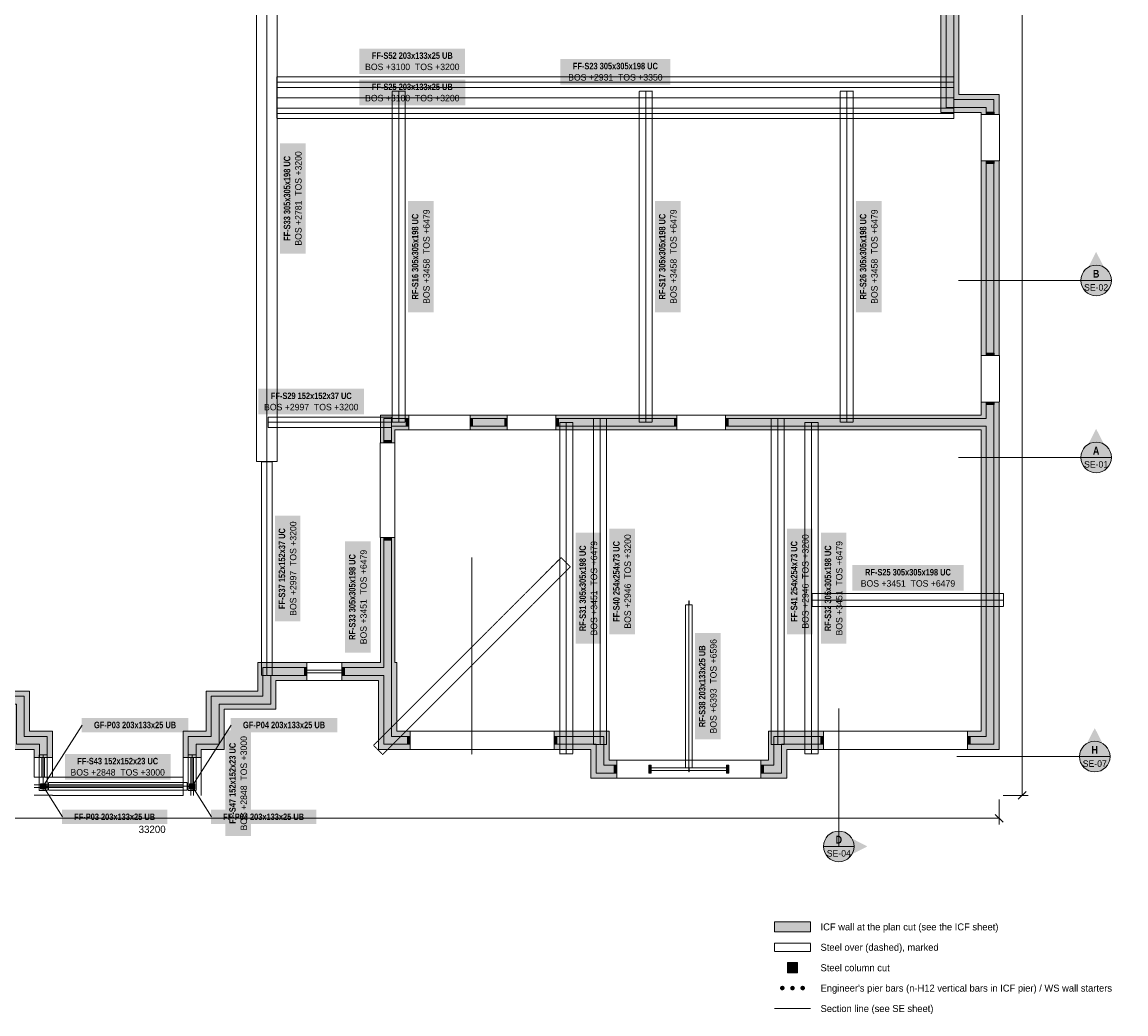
# Model space of a CAD drawing. Header units: millimetres. Extents: x -5835 to 39265, y -4604 to 35078.
# Tile 4 of 6: x 14016 to 35650, y -4319 to 15120. Entities that reach past the tile are written whole.
import ezdxf
from ezdxf.enums import TextEntityAlignment as Align

# ---------------------------------------------------------------- set-up
doc = ezdxf.new("R2010")
doc.units = ezdxf.units.MM
doc.linetypes.add('DASHED', pattern=[1.524, 1.27, -0.254])
for name, color, linetype in [('FILL-C_9E1A1A', 7, 'Continuous'), ('FILL-C_B2B2B5', 7, 'Continuous'), ('FILL-EPS', 7, 'Continuous'), ('FILL-RED', 7, 'Continuous'), ('FILL-STEEL', 7, 'Continuous'), ('FILL-TEAL_DK', 7, 'Continuous'), ('FILL-WHITE', 7, 'Continuous'), ('LINE-INK', 7, 'Continuous'), ('LINE-INK-DASH', 7, 'DASHED'), ('LINE-RED', 7, 'Continuous'), ('LINE-RED-DASH', 7, 'DASHED'), ('LINE-STEEL', 7, 'Continuous'), ('LINE-STEEL-DASH', 7, 'DASHED'), ('LINE-STEEL_GREY', 7, 'Continuous'), ('LINE-TEAL_DK', 7, 'Continuous'), ('TEXT-INK', 7, 'Continuous'), ('TEXT-RED', 7, 'Continuous'), ('TEXT-STEEL', 7, 'Continuous')]:
    doc.layers.add(name, color=color, linetype=linetype)
doc.styles.add('OpenSansCondensed-Bold', font='OpenSansCondensed-Bold.ttf')

msp = doc.modelspace()

# ---------------------------------------------------------------- hatches: boundary and pattern name
at = {"layer": 'FILL-C_9E1A1A', "true_color": 0x9e1a1a}
h = msp.add_hatch(color=24, dxfattribs=at)
h.dxf.hatch_style = 1
h.paths.add_polyline_path([(28960, -3812), (28959, -3800), (28954, -3789), (28947, -3780), (28938, -3773), (28927, -3769), (28915, -3767), (28904, -3769), (28893, -3773), (28884, -3780), (28876, -3789), (28872, -3800), (28870, -3812), (28872, -3824), (28876, -3834), (28884, -3844), (28893, -3851), (28904, -3855), (28915, -3857), (28927, -3855), (28938, -3851), (28947, -3844), (28954, -3834), (28959, -3824)])
h = msp.add_hatch(color=24, dxfattribs=at)
h.dxf.hatch_style = 1
h.paths.add_polyline_path([(29160, -3812), (29159, -3800), (29154, -3789), (29147, -3780), (29138, -3773), (29127, -3769), (29115, -3767), (29104, -3769), (29093, -3773), (29084, -3780), (29076, -3789), (29072, -3800), (29070, -3812), (29072, -3824), (29076, -3834), (29084, -3844), (29093, -3851), (29104, -3855), (29115, -3857), (29127, -3855), (29138, -3851), (29147, -3844), (29154, -3834), (29159, -3824)])
h = msp.add_hatch(color=24, dxfattribs=at)
h.dxf.hatch_style = 1
h.paths.add_polyline_path([(29360, -3812), (29359, -3800), (29354, -3789), (29347, -3780), (29338, -3773), (29327, -3769), (29315, -3767), (29304, -3769), (29293, -3773), (29284, -3780), (29276, -3789), (29272, -3800), (29270, -3812), (29272, -3824), (29276, -3834), (29284, -3844), (29293, -3851), (29304, -3855), (29315, -3857), (29327, -3855), (29338, -3851), (29347, -3844), (29354, -3834), (29359, -3824)])
at = {"layer": 'FILL-C_B2B2B5', "true_color": 0xb2b2b5}
h = msp.add_hatch(color=253, dxfattribs=at)
h.dxf.hatch_style = 1
h.paths.add_polyline_path([(31421, 31489), (32276, 31489), (32276, 13602), (33064, 13602), (33064, 13308), (32912, 13308), (32912, 13449), (32124, 13449), (32124, 31337), (31421, 31337)])
h = msp.add_hatch(color=253, dxfattribs=at)
h.dxf.hatch_style = 1
h.paths.add_polyline_path([(32912, 8583), (32912, 12398), (33064, 12398), (33064, 8583)])
h = msp.add_hatch(color=253, dxfattribs=at)
h.dxf.hatch_style = 1
h.paths.add_polyline_path([(27805, 7351), (32912, 7351), (32912, 7673), (33064, 7673), (33064, 967), (32545, 967), (32545, 1119), (32912, 1119), (32912, 7199), (27805, 7199)])
h = msp.add_hatch(color=253, dxfattribs=at)
h.dxf.hatch_style = 1
h.paths.add_polyline_path([(21595, 7199), (21257, 7199), (21257, 6873), (21104, 6873), (21104, 7351), (21595, 7351)])
h = msp.add_hatch(color=253, dxfattribs=at)
h.dxf.hatch_style = 1
h.paths.add_polyline_path([(22795, 7351), (23524, 7351), (23524, 7199), (22795, 7199)])
h = msp.add_hatch(color=253, dxfattribs=at)
h.dxf.hatch_style = 1
h.paths.add_polyline_path([(24480, 7351), (26850, 7351), (26850, 7199), (24480, 7199)])
h = msp.add_hatch(color=253, dxfattribs=at)
h.dxf.hatch_style = 1
h.paths.add_polyline_path([(20283, 2469), (21104, 2469), (21104, 5017), (21257, 5017), (21257, 2469), (21257, 2469), (21257, 1118), (21623, 1118), (21623, 966), (21105, 966), (21105, 2317), (20283, 2317)])
h = msp.add_hatch(color=253, dxfattribs=at)
h.dxf.hatch_style = 1
h.paths.add_polyline_path([(17274, 708), (17274, 1119), (17724, 1119), (17724, 1907), (18737, 1907), (18737, 2469), (19598, 2469), (19598, 2317), (18889, 2317), (18889, 1755), (17877, 1755), (17877, 967), (17426, 967), (17426, 708)])
h = msp.add_hatch(color=253, dxfattribs=at)
h.dxf.hatch_style = 1
h.paths.add_polyline_path([(13139, 1907), (14057, 1907), (14057, 1119), (14507, 1119), (14507, 708), (14355, 708), (14355, 967), (13905, 967), (13905, 1755), (13139, 1755)])
h = msp.add_hatch(color=253, dxfattribs=at)
h.dxf.hatch_style = 1
h.paths.add_polyline_path([(25673, 402), (25267, 402), (25267, 966), (24445, 966), (24445, 1118), (25419, 1118), (25419, 554), (25673, 554)])
h = msp.add_hatch(color=253, dxfattribs=at)
h.dxf.hatch_style = 1
h.paths.add_polyline_path([(29723, 967), (28902, 967), (28902, 402), (28495, 402), (28495, 554), (28749, 554), (28749, 1119), (29723, 1119)])
at = {"layer": 'FILL-EPS', "true_color": 0xccffff}
h = msp.add_hatch(color=7, dxfattribs=at)
h.dxf.hatch_style = 1
h.paths.add_polyline_path([(31421, 31591), (32378, 31591), (32378, 13703), (33166, 13703), (33166, 13308), (33064, 13308), (33064, 13602), (32276, 13602), (32276, 31489), (31421, 31489)])
h = msp.add_hatch(color=7, dxfattribs=at)
h.dxf.hatch_style = 1
h.paths.add_polyline_path([(32022, 13348), (32022, 31235), (31421, 31235), (31421, 31337), (32124, 31337), (32124, 13449), (32912, 13449), (32912, 13308), (32810, 13308), (32810, 13348)])
h = msp.add_hatch(color=7, dxfattribs=at)
h.dxf.hatch_style = 1
h.paths.add_polyline_path([(32810, 8583), (32810, 12398), (32912, 12398), (32912, 8583)])
h = msp.add_hatch(color=7, dxfattribs=at)
h.dxf.hatch_style = 1
h.paths.add_polyline_path([(33166, 8583), (33064, 8583), (33064, 12398), (33166, 12398)])
h = msp.add_hatch(color=7, dxfattribs=at)
h.dxf.hatch_style = 1
h.paths.add_polyline_path([(27805, 7418), (32810, 7418), (32810, 7673), (32912, 7673), (32912, 7351), (27805, 7351)])
h = msp.add_hatch(color=7, dxfattribs=at)
h.dxf.hatch_style = 1
h.paths.add_polyline_path([(33166, 7673), (33166, 865), (32545, 865), (32545, 967), (33064, 967), (33064, 7673)])
h = msp.add_hatch(color=7, dxfattribs=at)
h.dxf.hatch_style = 1
h.paths.add_polyline_path([(21595, 7351), (21104, 7351), (21104, 6873), (21038, 6873), (21038, 7418), (21595, 7418)])
h = msp.add_hatch(color=7, dxfattribs=at)
h.dxf.hatch_style = 1
h.paths.add_polyline_path([(22795, 7418), (23524, 7418), (23524, 7351), (22795, 7351)])
h = msp.add_hatch(color=7, dxfattribs=at)
h.dxf.hatch_style = 1
h.paths.add_polyline_path([(24480, 7418), (26850, 7418), (26850, 7351), (24480, 7351)])
h = msp.add_hatch(color=7, dxfattribs=at)
h.dxf.hatch_style = 1
h.paths.add_polyline_path([(21595, 7132), (21323, 7132), (21323, 6873), (21257, 6873), (21257, 7199), (21595, 7199)])
h = msp.add_hatch(color=7, dxfattribs=at)
h.dxf.hatch_style = 1
h.paths.add_polyline_path([(22795, 7132), (22795, 7199), (23524, 7199), (23524, 7132)])
h = msp.add_hatch(color=7, dxfattribs=at)
h.dxf.hatch_style = 1
h.paths.add_polyline_path([(24480, 7132), (24480, 7199), (26850, 7199), (26850, 7132)])
h = msp.add_hatch(color=7, dxfattribs=at)
h.dxf.hatch_style = 1
h.paths.add_polyline_path([(32810, 7132), (27805, 7132), (27805, 7199), (32912, 7199), (32912, 1119), (32545, 1119), (32545, 1221), (32810, 1221)])
h = msp.add_hatch(color=7, dxfattribs=at)
h.dxf.hatch_style = 1
h.paths.add_polyline_path([(20283, 2571), (20385, 2571), (21003, 2571), (21003, 2571), (21038, 2571), (21038, 5017), (21104, 5017), (21104, 2469), (20283, 2469)])
h = msp.add_hatch(color=7, dxfattribs=at)
h.dxf.hatch_style = 1
h.paths.add_polyline_path([(21323, 5017), (21323, 2571), (21359, 2571), (21359, 1220), (21623, 1220), (21623, 1118), (21257, 1118), (21257, 2469), (21257, 2469), (21257, 5017)])
h = msp.add_hatch(color=7, dxfattribs=at)
h.dxf.hatch_style = 1
h.paths.add_polyline_path([(17172, 708), (17172, 1221), (17623, 1221), (17623, 2009), (18635, 2009), (18635, 2571), (19598, 2571), (19598, 2469), (18737, 2469), (18737, 1907), (17724, 1907), (17724, 1119), (17274, 1119), (17274, 708)])
h = msp.add_hatch(color=7, dxfattribs=at)
h.dxf.hatch_style = 1
h.paths.add_polyline_path([(17426, 708), (17426, 967), (17877, 967), (17877, 1755), (18889, 1755), (18889, 2317), (19598, 2317), (19598, 2215), (18991, 2215), (18991, 1653), (17978, 1653), (17978, 865), (17528, 865), (17528, 708)])
h = msp.add_hatch(color=7, dxfattribs=at)
h.dxf.hatch_style = 1
h.paths.add_polyline_path([(21003, 2215), (20283, 2215), (20283, 2317), (21105, 2317), (21105, 966), (21623, 966), (21623, 864), (21003, 864)])
h = msp.add_hatch(color=7, dxfattribs=at)
h.dxf.hatch_style = 1
h.paths.add_polyline_path([(13139, 2009), (14159, 2009), (14159, 1221), (14609, 1221), (14609, 708), (14507, 708), (14507, 1119), (14057, 1119), (14057, 1907), (13139, 1907)])
h = msp.add_hatch(color=7, dxfattribs=at)
h.dxf.hatch_style = 1
h.paths.add_polyline_path([(13139, 1653), (13139, 1755), (13905, 1755), (13905, 967), (14355, 967), (14355, 708), (14253, 708), (14253, 865), (13803, 865), (13803, 1653)])
h = msp.add_hatch(color=7, dxfattribs=at)
h.dxf.hatch_style = 1
h.paths.add_polyline_path([(25521, 656), (25673, 656), (25673, 554), (25419, 554), (25419, 1118), (24445, 1118), (24445, 1220), (25521, 1220)])
h = msp.add_hatch(color=7, dxfattribs=at)
h.dxf.hatch_style = 1
h.paths.add_polyline_path([(28648, 1221), (28751, 1221), (28800, 1221), (28807, 1221), (29003, 1221), (29003, 1221), (29723, 1221), (29723, 1119), (28749, 1119), (28749, 554), (28495, 554), (28495, 656), (28648, 656)])
h = msp.add_hatch(color=7, dxfattribs=at)
h.dxf.hatch_style = 1
h.paths.add_polyline_path([(25673, 300), (25165, 300), (25165, 864), (24445, 864), (24445, 966), (25267, 966), (25267, 402), (25673, 402)])
h = msp.add_hatch(color=7, dxfattribs=at)
h.dxf.hatch_style = 1
h.paths.add_polyline_path([(29723, 865), (29003, 865), (29003, 300), (28495, 300), (28495, 402), (28902, 402), (28902, 967), (29723, 967)])
h = msp.add_hatch(color=7, dxfattribs=at)
h.dxf.hatch_style = 1
h.paths.add_polyline_path([(28765, -2712), (29465, -2712), (29465, -2512), (28765, -2512)])
at = {"layer": 'FILL-RED', "true_color": 0xb81a1f}
h = msp.add_hatch(color=242, dxfattribs=at)
h.dxf.hatch_style = 1
h.paths.add_polyline_path([(35066, 10617), (34781, 10057), (35351, 10057)])
h = msp.add_hatch(color=242, dxfattribs=at)
h.dxf.hatch_style = 1
h.paths.add_polyline_path([(35066, 7149), (34781, 6589), (35351, 6589)])
h = msp.add_hatch(color=242, dxfattribs=at)
h.dxf.hatch_style = 1
h.paths.add_polyline_path([(35039, 1284), (34754, 724), (35324, 724)])
h = msp.add_hatch(color=242, dxfattribs=at)
h.dxf.hatch_style = 1
h.paths.add_polyline_path([(30583, -1035), (30023, -750), (30023, -1320)])
at = {"layer": 'FILL-STEEL', "true_color": 0x0d2973}
h = msp.add_hatch(color=166, dxfattribs=at)
h.dxf.hatch_style = 1
h.paths.add_polyline_path([(14380, 93), (14380, 193), (14480, 193), (14480, 93)])
h = msp.add_hatch(color=166, dxfattribs=at)
h.dxf.hatch_style = 1
h.paths.add_polyline_path([(14380, 93), (14380, 193), (14480, 193), (14480, 93)])
h = msp.add_hatch(color=166, dxfattribs=at)
h.dxf.hatch_style = 1
h.paths.add_polyline_path([(14470, 143), (14469, 153), (14465, 163), (14458, 171), (14450, 178), (14440, 182), (14430, 183), (14420, 182), (14410, 178), (14402, 171), (14395, 163), (14391, 153), (14390, 143), (14391, 133), (14395, 123), (14402, 115), (14410, 108), (14420, 104), (14430, 103), (14440, 104), (14450, 108), (14458, 115), (14465, 123), (14469, 133)])
h = msp.add_hatch(color=166, dxfattribs=at)
h.dxf.hatch_style = 1
h.paths.add_polyline_path([(14470, 143), (14469, 153), (14465, 163), (14458, 171), (14450, 178), (14440, 182), (14430, 183), (14420, 182), (14410, 178), (14402, 171), (14395, 163), (14391, 153), (14390, 143), (14391, 133), (14395, 123), (14402, 115), (14410, 108), (14420, 104), (14430, 103), (14440, 104), (14450, 108), (14458, 115), (14465, 123), (14469, 133)])
h = msp.add_hatch(color=166, dxfattribs=at)
h.dxf.hatch_style = 1
h.paths.add_polyline_path([(17300, 93), (17300, 193), (17400, 193), (17400, 93)])
h = msp.add_hatch(color=166, dxfattribs=at)
h.dxf.hatch_style = 1
h.paths.add_polyline_path([(17300, 93), (17300, 193), (17400, 193), (17400, 93)])
h = msp.add_hatch(color=166, dxfattribs=at)
h.dxf.hatch_style = 1
h.paths.add_polyline_path([(17390, 143), (17389, 153), (17385, 163), (17378, 171), (17370, 178), (17360, 182), (17350, 183), (17340, 182), (17330, 178), (17322, 171), (17315, 163), (17311, 153), (17310, 143), (17311, 133), (17315, 123), (17322, 115), (17330, 108), (17340, 104), (17350, 103), (17360, 104), (17370, 108), (17378, 115), (17385, 123), (17389, 133)])
h = msp.add_hatch(color=166, dxfattribs=at)
h.dxf.hatch_style = 1
h.paths.add_polyline_path([(17390, 143), (17389, 153), (17385, 163), (17378, 171), (17370, 178), (17360, 182), (17350, 183), (17340, 182), (17330, 178), (17322, 171), (17315, 163), (17311, 153), (17310, 143), (17311, 133), (17315, 123), (17322, 115), (17330, 108), (17340, 104), (17350, 103), (17360, 104), (17370, 108), (17378, 115), (17385, 123), (17389, 133)])
h = msp.add_hatch(color=166, dxfattribs=at)
h.dxf.hatch_style = 1
h.paths.add_polyline_path([(29015, -3512), (29215, -3512), (29215, -3312), (29015, -3312)])
at = {"layer": 'FILL-TEAL_DK', "true_color": 0x006b5c}
h = msp.add_hatch(color=126, dxfattribs=at)
h.dxf.hatch_style = 1
h.paths.add_polyline_path([(32917, 13358), (33069, 13358), (33069, 13308), (32917, 13308)])
h = msp.add_hatch(color=126, dxfattribs=at)
h.dxf.hatch_style = 1
h.paths.add_polyline_path([(32917, 12398), (33069, 12398), (33069, 12348), (32917, 12348)])
h = msp.add_hatch(color=126, dxfattribs=at)
h.dxf.hatch_style = 1
h.paths.add_polyline_path([(32917, 8633), (33069, 8633), (33069, 8583), (32917, 8583)])
h = msp.add_hatch(color=126, dxfattribs=at)
h.dxf.hatch_style = 1
h.paths.add_polyline_path([(32917, 7673), (33069, 7673), (33069, 7623), (32917, 7623)])
h = msp.add_hatch(color=126, dxfattribs=at)
h.dxf.hatch_style = 1
h.paths.add_polyline_path([(21545, 7351), (21595, 7351), (21595, 7199), (21545, 7199)])
h = msp.add_hatch(color=126, dxfattribs=at)
h.dxf.hatch_style = 1
h.paths.add_polyline_path([(22795, 7351), (22845, 7351), (22845, 7199), (22795, 7199)])
h = msp.add_hatch(color=126, dxfattribs=at)
h.dxf.hatch_style = 1
h.paths.add_polyline_path([(23475, 7351), (23525, 7351), (23525, 7199), (23475, 7199)])
h = msp.add_hatch(color=126, dxfattribs=at)
h.dxf.hatch_style = 1
h.paths.add_polyline_path([(24480, 7351), (24530, 7351), (24530, 7199), (24480, 7199)])
h = msp.add_hatch(color=126, dxfattribs=at)
h.dxf.hatch_style = 1
h.paths.add_polyline_path([(26800, 7351), (26850, 7351), (26850, 7199), (26800, 7199)])
h = msp.add_hatch(color=126, dxfattribs=at)
h.dxf.hatch_style = 1
h.paths.add_polyline_path([(27805, 7351), (27855, 7351), (27855, 7199), (27805, 7199)])
h = msp.add_hatch(color=126, dxfattribs=at)
h.dxf.hatch_style = 1
h.paths.add_polyline_path([(21104, 6872), (21104, 6922), (21256, 6922), (21256, 6872)])
h = msp.add_hatch(color=126, dxfattribs=at)
h.dxf.hatch_style = 1
h.paths.add_polyline_path([(21104, 4967), (21104, 5017), (21256, 5017), (21256, 4967)])
h = msp.add_hatch(color=126, dxfattribs=at)
h.dxf.hatch_style = 1
h.paths.add_polyline_path([(19548, 2470), (19598, 2470), (19598, 2318), (19548, 2318)])
h = msp.add_hatch(color=126, dxfattribs=at)
h.dxf.hatch_style = 1
h.paths.add_polyline_path([(20283, 2470), (20333, 2470), (20333, 2318), (20283, 2318)])
h = msp.add_hatch(color=126, dxfattribs=at)
h.dxf.hatch_style = 1
h.paths.add_polyline_path([(21573, 1119), (21623, 1119), (21623, 967), (21573, 967)])
h = msp.add_hatch(color=126, dxfattribs=at)
h.dxf.hatch_style = 1
h.paths.add_polyline_path([(24445, 1119), (24495, 1119), (24495, 967), (24445, 967)])
h = msp.add_hatch(color=126, dxfattribs=at)
h.dxf.hatch_style = 1
h.paths.add_polyline_path([(29673, 1120), (29723, 1120), (29723, 968), (29673, 968)])
h = msp.add_hatch(color=126, dxfattribs=at)
h.dxf.hatch_style = 1
h.paths.add_polyline_path([(32545, 1120), (32595, 1120), (32595, 968), (32545, 968)])
h = msp.add_hatch(color=126, dxfattribs=at)
h.dxf.hatch_style = 1
h.paths.add_polyline_path([(25623, 555), (25673, 555), (25673, 403), (25623, 403)])
h = msp.add_hatch(color=126, dxfattribs=at)
h.dxf.hatch_style = 1
h.paths.add_polyline_path([(26298, 555), (26348, 555), (26348, 403), (26298, 403)])
h = msp.add_hatch(color=126, dxfattribs=at)
h.dxf.hatch_style = 1
h.paths.add_polyline_path([(27820, 555), (27870, 555), (27870, 403), (27820, 403)])
h = msp.add_hatch(color=126, dxfattribs=at)
h.dxf.hatch_style = 1
h.paths.add_polyline_path([(28495, 555), (28545, 555), (28545, 403), (28495, 403)])
at = {"layer": 'FILL-WHITE', "true_color": 0xffffff}
h = msp.add_hatch(color=7, dxfattribs=at)
h.dxf.hatch_style = 1
h.paths.add_polyline_path([(20628, 14100), (22699, 14100), (22699, 14602), (20628, 14602)])
h = msp.add_hatch(color=7, dxfattribs=at)
h.dxf.hatch_style = 1
h.paths.add_polyline_path([(24564, 13896), (26724, 13896), (26724, 14396), (24564, 14396)])
h = msp.add_hatch(color=7, dxfattribs=at)
h.dxf.hatch_style = 1
h.paths.add_polyline_path([(20628, 13488), (22700, 13488), (22700, 13990), (20628, 13990)])
h = msp.add_hatch(color=7, dxfattribs=at)
h.dxf.hatch_style = 1
h.paths.add_polyline_path([(19572, 10584), (19572, 12743), (19071, 12743), (19071, 10584)])
h = msp.add_hatch(color=7, dxfattribs=at)
h.dxf.hatch_style = 1
h.paths.add_polyline_path([(22082, 9433), (22082, 11613), (21581, 11613), (21581, 9433)])
h = msp.add_hatch(color=7, dxfattribs=at)
h.dxf.hatch_style = 1
h.paths.add_polyline_path([(26924, 9433), (26924, 11613), (26423, 11613), (26423, 9433)])
h = msp.add_hatch(color=7, dxfattribs=at)
h.dxf.hatch_style = 1
h.paths.add_polyline_path([(30862, 9433), (30862, 11613), (30361, 11613), (30361, 9433)])
h = msp.add_hatch(color=7, dxfattribs=at)
h.dxf.hatch_style = 1
h.paths.add_polyline_path([(35366, 10057), (35355, 10135), (35325, 10207), (35278, 10269), (35216, 10317), (35143, 10347), (35066, 10357), (34988, 10347), (34916, 10317), (34853, 10269), (34806, 10207), (34776, 10135), (34766, 10057), (34776, 9979), (34806, 9907), (34853, 9845), (34916, 9797), (34988, 9767), (35066, 9757), (35143, 9767), (35216, 9797), (35278, 9845), (35325, 9907), (35355, 9979)])
h = msp.add_hatch(color=7, dxfattribs=at)
h.dxf.hatch_style = 1
h.paths.add_polyline_path([(18648, 7433), (20720, 7433), (20720, 7934), (18648, 7934)])
h = msp.add_hatch(color=7, dxfattribs=at)
h.dxf.hatch_style = 1
h.paths.add_polyline_path([(35366, 6589), (35355, 6667), (35325, 6739), (35278, 6801), (35216, 6849), (35143, 6879), (35066, 6889), (34988, 6879), (34916, 6849), (34853, 6801), (34806, 6739), (34776, 6667), (34766, 6589), (34776, 6511), (34806, 6439), (34853, 6377), (34916, 6329), (34988, 6299), (35066, 6289), (35143, 6299), (35216, 6329), (35278, 6377), (35325, 6439), (35355, 6511)])
h = msp.add_hatch(color=7, dxfattribs=at)
h.dxf.hatch_style = 1
h.paths.add_polyline_path([(19471, 3373), (19471, 5444), (18970, 5444), (18970, 3373)])
h = msp.add_hatch(color=7, dxfattribs=at)
h.dxf.hatch_style = 1
h.paths.add_polyline_path([(26026, 3121), (26026, 5193), (25525, 5193), (25525, 3121)])
h = msp.add_hatch(color=7, dxfattribs=at)
h.dxf.hatch_style = 1
h.paths.add_polyline_path([(29509, 3121), (29509, 5193), (29008, 5193), (29008, 3121)])
h = msp.add_hatch(color=7, dxfattribs=at)
h.dxf.hatch_style = 1
h.paths.add_polyline_path([(25365, 2935), (25365, 5114), (24864, 5114), (24864, 2935)])
h = msp.add_hatch(color=7, dxfattribs=at)
h.dxf.hatch_style = 1
h.paths.add_polyline_path([(30172, 2935), (30172, 5114), (29671, 5114), (29671, 2935)])
h = msp.add_hatch(color=7, dxfattribs=at)
h.dxf.hatch_style = 1
h.paths.add_polyline_path([(20849, 2762), (20849, 4942), (20348, 4942), (20348, 2762)])
h = msp.add_hatch(color=7, dxfattribs=at)
h.dxf.hatch_style = 1
h.paths.add_polyline_path([(30288, 3976), (32467, 3976), (32467, 4477), (30288, 4477)])
h = msp.add_hatch(color=7, dxfattribs=at)
h.dxf.hatch_style = 1
h.paths.add_polyline_path([(27707, 1062), (27707, 3144), (27206, 3144), (27206, 1062)])
h = msp.add_hatch(color=7, dxfattribs=at)
h.dxf.hatch_style = 1
h.paths.add_polyline_path([(15184, 1203), (17276, 1203), (17276, 1483), (15184, 1483)])
h = msp.add_hatch(color=7, dxfattribs=at)
h.dxf.hatch_style = 1
h.paths.add_polyline_path([(18104, 1203), (20196, 1203), (20196, 1483), (18104, 1483)])
h = msp.add_hatch(color=7, dxfattribs=at)
h.dxf.hatch_style = 1
h.paths.add_polyline_path([(18502, -834), (18502, 1238), (18001, 1238), (18001, -834)])
h = msp.add_hatch(color=7, dxfattribs=at)
h.dxf.hatch_style = 1
h.paths.add_polyline_path([(35339, 724), (35329, 802), (35299, 874), (35251, 936), (35189, 984), (35117, 1014), (35039, 1024), (34962, 1014), (34889, 984), (34827, 936), (34779, 874), (34749, 802), (34739, 724), (34749, 646), (34779, 574), (34827, 512), (34889, 464), (34962, 434), (35039, 424), (35117, 434), (35189, 464), (35251, 512), (35299, 574), (35329, 646)])
h = msp.add_hatch(color=7, dxfattribs=at)
h.dxf.hatch_style = 1
h.paths.add_polyline_path([(14854, 274), (16926, 274), (16926, 775), (14854, 775)])
h = msp.add_hatch(color=7, dxfattribs=at)
h.dxf.hatch_style = 1
h.paths.add_polyline_path([(14799, -597), (16861, -597), (16861, -317), (14799, -317)])
h = msp.add_hatch(color=7, dxfattribs=at)
h.dxf.hatch_style = 1
h.paths.add_polyline_path([(17719, -597), (19781, -597), (19781, -317), (17719, -317)])
h = msp.add_hatch(color=7, dxfattribs=at)
h.dxf.hatch_style = 1
h.paths.add_polyline_path([(30323, -1035), (30313, -957), (30283, -885), (30235, -822), (30173, -775), (30101, -745), (30023, -735), (29945, -745), (29873, -775), (29811, -822), (29763, -885), (29733, -957), (29723, -1035), (29733, -1112), (29763, -1185), (29811, -1247), (29873, -1294), (29945, -1324), (30023, -1335), (30101, -1324), (30173, -1294), (30235, -1247), (30283, -1185), (30313, -1112)])

# ---------------------------------------------------------------- linework, layer by layer
at = {"layer": 'LINE-INK', "lineweight": 5}
for p, q in [((33616, -35), (33616, 31591)), ((19598, 2572), (20283, 2572)), ((19598, 2419), (20283, 2419)), ((19598, 2369), (20283, 2369)), ((19598, 2216), (20283, 2216)), ((14253, 321), (14253, 708)), ((14406, 321), (14406, 708)), ((14456, 321), (14456, 708)), ((14609, 321), (14609, 708)), ((17172, 321), (17172, 708)), ((17325, 321), (17325, 708)), ((17375, 321), (17375, 708)), ((17528, 321), (17528, 708)), ((26348, 656), (27820, 656)), ((26348, 504), (27820, 504)), ((26348, 454), (27820, 454)), ((14253, 321), (14609, 321)), ((14609, 321), (17172, 321)), ((17172, -35), (17172, 321)), ((17325, -35), (17325, 321)), ((17375, -35), (17375, 321)), ((17528, -35), (17528, 321)), ((26348, 301), (27820, 301)), ((14253, 168), (14609, 168)), ((14253, 118), (14609, 118)), ((14609, 168), (17172, 168)), ((14609, 118), (17172, 118)), ((33538, -112), (33693, 43)), ((14253, -34), (14609, -34)), ((14609, -35), (17172, -35)), ((33166, -115), (33166, -605)), ((33246, -35), (33736, -35)), ((33088, -407), (33243, -562)), ((-35, -485), (33166, -485))]:
    msp.add_line(p, q, dxfattribs=at)
for points in [[(32810, 13348), (32022, 13348), (32022, 31235), (31421, 31235), (31421, 31591), (32378, 31591), (32378, 13703), (33166, 13703), (33166, 13308), (32810, 13308)], [(33166, 12398), (33166, 8583), (32810, 8583), (32810, 12398)], [(32810, 1221), (32810, 7132), (27805, 7132), (27805, 7418), (32810, 7418), (32810, 7673), (33166, 7673), (33166, 865), (32545, 865), (32545, 1221)], [(21595, 7418), (21595, 7132), (21323, 7132), (21323, 6873), (21038, 6873), (21038, 7418)], [(23524, 7132), (22795, 7132), (22795, 7418), (23524, 7418)], [(26850, 7132), (24480, 7132), (24480, 7418), (26850, 7418)], [(21003, 864), (21003, 2215), (20283, 2215), (20283, 2571), (20385, 2571), (21003, 2571), (21003, 2571), (21038, 2571), (21038, 5017), (21323, 5017), (21323, 2571), (21359, 2571), (21359, 1220), (21623, 1220), (21623, 864)], [(17528, 708), (17172, 708), (17172, 1221), (17623, 1221), (17623, 2009), (18635, 2009), (18635, 2571), (19598, 2571), (19598, 2215), (18991, 2215), (18991, 1653), (17978, 1653), (17978, 865), (17528, 865)], [(13803, 1653), (13139, 1653), (13139, 2009), (14159, 2009), (14159, 1221), (14609, 1221), (14609, 708), (14253, 708), (14253, 865), (13803, 865)], [(25521, 1220), (25521, 656), (25673, 656), (25673, 300), (25165, 300), (25165, 864), (24445, 864), (24445, 1220)], [(28648, 656), (28648, 1221), (28751, 1221), (28800, 1221), (28807, 1221), (29003, 1221), (29003, 1221), (29723, 1221), (29723, 865), (29003, 865), (29003, 300), (28495, 300), (28495, 656)], [(14380, 93), (14380, 193), (14480, 193), (14480, 93)], [(14380, 93), (14380, 193), (14480, 193), (14480, 93)], [(17300, 93), (17300, 193), (17400, 193), (17400, 93)], [(17300, 93), (17300, 193), (17400, 193), (17400, 93)], [(28765, -2712), (29465, -2712), (29465, -2512), (28765, -2512)], [(29015, -3512), (29215, -3512), (29215, -3312), (29015, -3312)]]:
    msp.add_lwpolyline(points, close=True, dxfattribs=at)
at = {"layer": 'LINE-INK-DASH', "lineweight": 5}
for p, q in [((32815, 12398), (32815, 13308)), ((33171, 12398), (33171, 13308)), ((32815, 7673), (32815, 8583)), ((33171, 7673), (33171, 8583)), ((21595, 7418), (22795, 7418)), ((24480, 7418), (23525, 7418)), ((27805, 7418), (26850, 7418)), ((21595, 7132), (22795, 7132)), ((24480, 7132), (23525, 7132)), ((27805, 7132), (26850, 7132)), ((21037, 5017), (21037, 6872)), ((21323, 5017), (21323, 6872)), ((21623, 1220), (24445, 1220)), ((29723, 1222), (32545, 1222)), ((29723, 866), (32545, 866)), ((21623, 865), (24445, 865)), ((25673, 656), (28495, 656)), ((25673, 301), (28495, 301))]:
    msp.add_line(p, q, dxfattribs=at)
at = {"layer": 'LINE-RED', "lineweight": 5}
for p, q in [((34766, 10057), (35366, 10057)), ((34766, 6589), (35366, 6589)), ((34739, 724), (35339, 724)), ((29723, -1035), (30323, -1035))]:
    msp.add_line(p, q, dxfattribs=at)
for centre in [(35066, 10057), (35066, 6589), (35039, 724), (30023, -1035)]:
    msp.add_circle(centre, 300, dxfattribs=at)
at = {"layer": 'LINE-RED-DASH', "lineweight": 5}
for p, q in [((35066, 10057), (32366, 10057)), ((35066, 6589), (32366, 6589)), ((30023, -1035), (30023, 1665)), ((35039, 724), (32339, 724)), ((28765, -4212), (29465, -4212))]:
    msp.add_line(p, q, dxfattribs=at)
at = {"layer": 'LINE-STEEL', "lineweight": 5}
for p, q in [((14430, 143), (15194, 1343)), ((17350, 143), (18114, 1343)), ((14430, 143), (14809, -457)), ((17350, 143), (17729, -457))]:
    msp.add_line(p, q, dxfattribs=at)
at = {"layer": 'LINE-STEEL-DASH', "lineweight": 5}
for p, q in [((18813, 6509), (18813, 16818)), ((19010, 13943), (32278, 13943)), ((19010, 13637), (32278, 13637)), ((21398, 7280), (21398, 13766)), ((26240, 7280), (26240, 13766)), ((30178, 7280), (30178, 13766)), ((19011, 13331), (32276, 13331)), ((18838, 7276), (21256, 7276)), ((24681, 779), (24681, 7270)), ((25343, 963), (25343, 7351)), ((28826, 963), (28826, 7351)), ((29488, 779), (29488, 7270)), ((18813, 2313), (18813, 6504)), ((22832, 766), (22832, 4624)), ((27084, 426), (27084, 3780)), ((29503, 3793), (33252, 3793)), ((14430, 63), (14430, 759)), ((17350, 63), (17350, 759)), ((14443, 143), (17337, 143))]:
    msp.add_line(p, q, dxfattribs=at)
for points in [[(18610, 16818), (18798, 16818), (18828, 16818), (19016, 16818), (19016, 6509), (18828, 6509), (18798, 6509), (18610, 6509)], [(19010, 13840), (19010, 13850), (19010, 13850), (19010, 13850), (19010, 14046), (19010, 14046), (32278, 14046), (32278, 14046), (32278, 13850), (32278, 13840), (32278, 13840), (19010, 13840)], [(19010, 13840), (32278, 13840), (32278, 13652), (32278, 13622), (32278, 13434), (19010, 13434), (19010, 13622), (19010, 13652)], [(21270, 10929), (21270, 13582), (21270, 13754), (21270, 13766), (21526, 13766), (21526, 13754), (21526, 13594), (21526, 10929), (21526, 10922), (21526, 10828), (21526, 10821), (21526, 7280), (21403, 7280), (21393, 7280), (21270, 7280), (21270, 10821), (21270, 10828), (21270, 10922)], [(21526, 13766), (21528, 13766), (21528, 13766), (21528, 13766), (21528, 13766)], [(26112, 10929), (26112, 13582), (26112, 13754), (26112, 13766), (26368, 13766), (26368, 13754), (26368, 13594), (26368, 10929), (26368, 10922), (26368, 10828), (26368, 10821), (26368, 7280), (26245, 7280), (26235, 7280), (26112, 7280), (26112, 10821), (26112, 10828), (26112, 10922)], [(26368, 13766), (26370, 13766), (26370, 13766), (26370, 13766), (26370, 13766)], [(30050, 10929), (30050, 13582), (30050, 13754), (30050, 13766), (30306, 13766), (30306, 13754), (30306, 13594), (30306, 10929), (30306, 10922), (30306, 10828), (30306, 10821), (30306, 7280), (30183, 7280), (30173, 7280), (30050, 7280), (30050, 10821), (30050, 10828), (30050, 10922)], [(30306, 13766), (30308, 13766), (30308, 13766), (30308, 13766), (30308, 13766)], [(19011, 13228), (19011, 13424), (19011, 13434), (19011, 13434), (32276, 13434), (32276, 13434), (32276, 13434), (32276, 13424), (32276, 13228), (32276, 13228)], [(21268, 10929), (21268, 10929), (21270, 10929), (21268, 10929), (21268, 10929)], [(21526, 10929), (21528, 10929), (21528, 10929), (21528, 10929), (21528, 10929)], [(26110, 10929), (26110, 10929), (26112, 10929), (26110, 10929), (26110, 10929)], [(26368, 10929), (26370, 10929), (26370, 10929), (26370, 10929), (26370, 10929)], [(30048, 10929), (30048, 10929), (30050, 10929), (30048, 10929), (30048, 10929)], [(30306, 10929), (30308, 10929), (30308, 10929), (30308, 10929), (30308, 10929)], [(18838, 7378), (19041, 7378), (19041, 7378), (21256, 7378), (21256, 7378), (21256, 7378), (21256, 7378), (21256, 7280), (21256, 7280), (21256, 7280), (21256, 7272), (21256, 7272), (21256, 7272), (21256, 7174), (21256, 7174), (21256, 7174), (21256, 7174), (19041, 7174), (19041, 7174), (19041, 7174), (18838, 7174), (18838, 7174), (18838, 7174), (18838, 7174), (18838, 7174), (18838, 7272), (18838, 7280), (18838, 7280), (18838, 7280)], [(24553, 3623), (24553, 3630), (24553, 3724), (24553, 3731), (24553, 7270), (24676, 7270), (24686, 7270), (24809, 7270), (24809, 3731), (24809, 3724), (24809, 3630), (24809, 3623), (24809, 963), (24809, 951), (24809, 791), (24809, 779), (24553, 779), (24553, 951), (24553, 963)], [(25216, 7351), (25339, 7351), (25339, 7351), (25347, 7351), (25347, 7351), (25470, 7351), (25470, 963), (25347, 963), (25347, 963), (25339, 963), (25339, 963), (25216, 963)], [(28699, 7351), (28822, 7351), (28822, 7351), (28830, 7351), (28830, 7351), (28953, 7351), (28953, 963), (28830, 963), (28830, 963), (28822, 963), (28822, 963), (28699, 963)], [(29360, 3623), (29360, 3630), (29360, 3724), (29360, 3731), (29360, 7270), (29483, 7270), (29493, 7270), (29616, 7270), (29616, 3731), (29616, 3724), (29616, 3630), (29616, 3623), (29616, 963), (29616, 951), (29616, 791), (29616, 779), (29360, 779), (29360, 951), (29360, 963)], [(18711, 2313), (18711, 2313), (18711, 2313), (18711, 6504), (18711, 6504), (18711, 6504), (18711, 6504), (18809, 6504), (18809, 6504), (18809, 6504), (18817, 6504), (18817, 6504), (18817, 6504), (18915, 6504), (18915, 6504), (18915, 6504), (18915, 6504), (18915, 2313), (18915, 2313), (18915, 2313), (18915, 2313), (18817, 2313), (18817, 2313), (18817, 2313), (18809, 2313), (18809, 2313), (18809, 2313), (18711, 2313)], [(20911, 954), (20911, 954), (20912, 955), (21003, 1046), (21003, 1047), (21003, 1047), (21009, 1052), (21010, 1053), (21010, 1054), (21010, 1054), (23720, 3763), (23718, 3764), (23718, 3764), (23718, 3764), (23718, 3764), (23718, 3764), (23718, 3764), (23720, 3763), (23720, 3763), (23724, 3767), (23724, 3767), (23772, 3815), (23774, 3818), (23774, 3818), (23774, 3818), (23775, 3818), (23778, 3822), (23778, 3822), (23778, 3822), (24579, 4624), (24581, 4625), (24581, 4625), (24579, 4624), (24606, 4597), (24666, 4537), (24667, 4537), (24666, 4537), (24674, 4529), (24695, 4508), (24761, 4442), (24098, 3779), (23960, 3640), (23960, 3640), (23960, 3640), (23956, 3637), (23954, 3635), (23954, 3635), (23905, 3586), (23905, 3586), (23905, 3586), (23904, 3584), (23904, 3584), (23901, 3582), (23900, 3580), (23900, 3581), (21192, 873), (21192, 872), (21192, 872), (21190, 871), (21190, 871), (21185, 865), (21183, 864), (21092, 773), (21092, 772), (21091, 771), (21085, 766), (20926, 925), (20904, 947)], [(29503, 3921), (29503, 3921), (29503, 3921), (30300, 3921), (30307, 3921), (30401, 3921), (30401, 3921), (30408, 3921), (33068, 3921), (33252, 3921), (33252, 3923), (33252, 3923), (33252, 3923), (33252, 3922), (33252, 3921), (33252, 3665), (33252, 3665), (33252, 3665), (33240, 3665), (33080, 3665), (33068, 3665), (30408, 3665), (30401, 3665), (30307, 3665), (30300, 3665), (30300, 3665), (30300, 3665), (30300, 3665), (29503, 3665), (29503, 3788), (29503, 3798)], [(30300, 3921), (30300, 3923), (30300, 3923), (30300, 3923)], [(30408, 3921), (30408, 3921), (30408, 3923), (30408, 3923), (30408, 3923)], [(27017, 3701), (27081, 3701), (27081, 3780), (27087, 3780), (27087, 3701), (27151, 3701), (27151, 505), (27087, 505), (27087, 426), (27081, 426), (27081, 505), (27017, 505)], [(23905, 3586), (23905, 3586), (23905, 3586)], [(24551, 3623), (24551, 3623), (24551, 3623), (24553, 3623), (24551, 3623)], [(24809, 3623), (24811, 3623), (24811, 3623), (24811, 3623), (24811, 3623)], [(29358, 3623), (29358, 3623), (29358, 3623), (29360, 3623), (29358, 3623)], [(29616, 3623), (29618, 3623), (29618, 3623), (29618, 3623), (29618, 3623)], [(14354, 63), (14354, 63), (14354, 63), (14354, 759), (14354, 759), (14354, 759), (14354, 759), (14427, 759), (14427, 759), (14427, 759), (14433, 759), (14433, 759), (14433, 759), (14506, 759), (14506, 759), (14506, 759), (14506, 63), (14506, 63), (14506, 63), (14506, 63), (14433, 63), (14433, 63), (14433, 63), (14427, 63), (14427, 63), (14427, 63), (14354, 63)], [(17274, 63), (17274, 63), (17274, 759), (17274, 759), (17347, 759), (17347, 759), (17353, 759), (17353, 759), (17426, 759), (17426, 63), (17426, 63), (17353, 63), (17353, 63), (17347, 63), (17347, 63)], [(21085, 766), (21087, 765), (21087, 765), (21087, 765), (21087, 765)], [(24553, 779), (24551, 779), (24551, 779), (24551, 779), (24551, 779)], [(29360, 779), (29358, 779), (29358, 779), (29358, 779), (29358, 779)], [(14443, 140), (14443, 146), (14531, 146), (14531, 219), (17249, 219), (17249, 146), (17337, 146), (17337, 140), (17249, 140), (17249, 67), (14531, 67), (14531, 140)], [(28765, -3092), (29465, -3092), (29465, -2932), (28765, -2932)]]:
    msp.add_lwpolyline(points, close=True, dxfattribs=at)
at = {"layer": 'LINE-STEEL_GREY', "lineweight": 5}
for points in [[(31421, 31489), (32276, 31489), (32276, 13602), (33064, 13602), (33064, 13308), (32912, 13308), (32912, 13449), (32124, 13449), (32124, 31337), (31421, 31337)], [(32912, 8583), (32912, 12398), (33064, 12398), (33064, 8583)], [(27805, 7351), (32912, 7351), (32912, 7673), (33064, 7673), (33064, 967), (32545, 967), (32545, 1119), (32912, 1119), (32912, 7199), (27805, 7199)], [(21595, 7199), (21257, 7199), (21257, 6873), (21104, 6873), (21104, 7351), (21595, 7351)], [(22795, 7351), (23524, 7351), (23524, 7199), (22795, 7199)], [(24480, 7351), (26850, 7351), (26850, 7199), (24480, 7199)], [(20283, 2469), (21104, 2469), (21104, 5017), (21257, 5017), (21257, 2469), (21257, 2469), (21257, 1118), (21623, 1118), (21623, 966), (21105, 966), (21105, 2317), (20283, 2317)], [(17274, 708), (17274, 1119), (17724, 1119), (17724, 1907), (18737, 1907), (18737, 2469), (19598, 2469), (19598, 2317), (18889, 2317), (18889, 1755), (17877, 1755), (17877, 967), (17426, 967), (17426, 708)], [(13139, 1907), (14057, 1907), (14057, 1119), (14507, 1119), (14507, 708), (14355, 708), (14355, 967), (13905, 967), (13905, 1755), (13139, 1755)], [(25673, 402), (25267, 402), (25267, 966), (24445, 966), (24445, 1118), (25419, 1118), (25419, 554), (25673, 554)], [(29723, 967), (28902, 967), (28902, 402), (28495, 402), (28495, 554), (28749, 554), (28749, 1119), (29723, 1119)]]:
    msp.add_lwpolyline(points, close=True, dxfattribs=at)
at = {"layer": 'LINE-TEAL_DK', "lineweight": 5}
for points in [[(32917, 13358), (32917, 13358), (32917, 13358), (33069, 13358), (33069, 13358), (33069, 13358), (33069, 13308), (33069, 13308), (33069, 13308), (32917, 13308), (32917, 13308), (32917, 13308)], [(32917, 12398), (32917, 12398), (32917, 12398), (33069, 12398), (33069, 12398), (33069, 12398), (33069, 12348), (33069, 12348), (33069, 12348), (32917, 12348), (32917, 12348), (32917, 12348)], [(32917, 8633), (32917, 8633), (32917, 8633), (33069, 8633), (33069, 8633), (33069, 8633), (33069, 8583), (33069, 8583), (33069, 8583), (32917, 8583), (32917, 8583), (32917, 8583)], [(32917, 7673), (33069, 7673), (33069, 7623), (32917, 7623)], [(21545, 7351), (21595, 7351), (21595, 7199), (21545, 7199)], [(22795, 7351), (22845, 7351), (22845, 7199), (22795, 7199)], [(23475, 7351), (23525, 7351), (23525, 7199), (23475, 7199)], [(24480, 7351), (24530, 7351), (24530, 7199), (24480, 7199)], [(26800, 7351), (26850, 7351), (26850, 7199), (26800, 7199)], [(27805, 7351), (27855, 7351), (27855, 7199), (27805, 7199)], [(21104, 6872), (21104, 6872), (21104, 6922), (21104, 6922), (21104, 6922), (21256, 6922), (21256, 6922), (21256, 6922), (21256, 6872), (21256, 6872), (21256, 6872), (21104, 6872)], [(21104, 4967), (21104, 4967), (21104, 5017), (21104, 5017), (21104, 5017), (21256, 5017), (21256, 5017), (21256, 5017), (21256, 4967), (21256, 4967), (21256, 4967), (21104, 4967)], [(19548, 2470), (19598, 2470), (19598, 2318), (19548, 2318)], [(20283, 2470), (20333, 2470), (20333, 2318), (20283, 2318)], [(21573, 1119), (21623, 1119), (21623, 967), (21573, 967)], [(24445, 1119), (24495, 1119), (24495, 967), (24445, 967)], [(29673, 1120), (29723, 1120), (29723, 968), (29673, 968)], [(32545, 1120), (32595, 1120), (32595, 968), (32545, 968)], [(25623, 555), (25673, 555), (25673, 403), (25623, 403)], [(26298, 555), (26348, 555), (26348, 403), (26298, 403)], [(27820, 555), (27870, 555), (27870, 403), (27820, 403)], [(28495, 555), (28545, 555), (28545, 403), (28495, 403)]]:
    msp.add_lwpolyline(points, close=True, dxfattribs=at)

# ---------------------------------------------------------------- texts
at = {"layer": 'TEXT-INK'}
msp.add_text('33200', height=142.2, dxfattribs=at).set_placement((16565, -772), align=Align.CENTER)
for s, p in [('ICF wall at the plan cut (see the ICF sheet)', (29665, -2682)), ('Steel over (dashed), marked', (29665, -3082)), ('Steel column cut', (29665, -3482)), ("Engineer's pier bars (n-H12 vertical bars in ICF pier) / WS wall starters", (29665, -3882)), ('Section line (see SE sheet)', (29665, -4282))]:
    msp.add_text(s, height=137.16, dxfattribs=at).set_placement(p)
at = {"layer": 'TEXT-RED', "style": 'OpenSansCondensed-Bold'}
for s, p in [('B', (35066, 10112)), ('A', (35066, 6644)), ('H', (35039, 779)), ('D', (30023, -980))]:
    msp.add_text(s, height=152, dxfattribs=at).set_placement(p, align=Align.CENTER)
at = {"layer": 'TEXT-RED'}
for s, p in [('SE-02', (35066, 9857)), ('SE-01', (35066, 6389)), ('SE-07', (35039, 524)), ('SE-04', (30023, -1235))]:
    msp.add_text(s, height=127, dxfattribs=at).set_placement(p, align=Align.CENTER)
at = {"layer": 'TEXT-STEEL', "style": 'OpenSansCondensed-Bold'}
for s, p in [('FF-S52 203x133x25 UB', (21664, 14400)), ('FF-S23 305x305x198 UC', (25644, 14195)), ('FF-S25 203x133x25 UB', (21664, 13788)), ('FF-S29 152x152x37 UC', (19684, 7732)), ('RF-S25 305x305x198 UC', (31378, 4275)), ('GF-P03 203x133x25 UB', (16230, 1281)), ('GF-P04 203x133x25 UB', (19150, 1281)), ('FF-S43 152x152x23 UC', (15890, 573)), ('FF-P03 203x133x25 UB', (15830, -519)), ('FF-P04 203x133x25 UB', (18750, -519))]:
    msp.add_text(s, height=127, dxfattribs=at).set_placement(p, align=Align.CENTER)
at = {"layer": 'TEXT-STEEL'}
for s, p in [('BOS +3100  TOS +3200', (21664, 14179)), ('BOS +2931  TOS +3350', (25644, 13974)), ('BOS +3100  TOS +3200', (21664, 13567)), ('BOS +2997  TOS +3200', (19684, 7511)), ('BOS +3451  TOS +6479', (31378, 4055)), ('BOS +2848  TOS +3000', (15890, 353))]:
    msp.add_text(s, height=127, dxfattribs=at).set_placement(p, align=Align.CENTER)
at = {"layer": 'TEXT-STEEL', "style": 'OpenSansCondensed-Bold'}
for s, p in [('FF-S33 305x305x198 UC', (19273, 11664)), ('RF-S16 305x305x198 UC', (21783, 10523)), ('RF-S17 305x305x198 UC', (26625, 10523)), ('RF-S26 305x305x198 UC', (30563, 10523)), ('FF-S37 152x152x37 UC', (19172, 4409)), ('FF-S40 254x254x73 UC', (25727, 4157)), ('FF-S41 254x254x73 UC', (29210, 4157)), ('RF-S33 305x305x198 UC', (20550, 3852)), ('RF-S31 305x305x198 UC', (25066, 4024)), ('RF-S32 305x305x198 UC', (29873, 4024)), ('RF-S38 203x133x25 UB', (27408, 2103)), ('FF-S47 152x152x23 UC', (18203, 202))]:
    msp.add_text(s, height=127, rotation=90, dxfattribs=at).set_placement(p, align=Align.CENTER)
at = {"layer": 'TEXT-STEEL'}
for s, p in [('BOS +2781  TOS +3200', (19494, 11664)), ('BOS +3458  TOS +6479', (22004, 10523)), ('BOS +3458  TOS +6479', (26846, 10523)), ('BOS +3458  TOS +6479', (30784, 10523)), ('BOS +2997  TOS +3200', (19392, 4409)), ('BOS +2946  TOS +3200', (25948, 4157)), ('BOS +2946  TOS +3200', (29431, 4157)), ('BOS +3451  TOS +6479', (25287, 4024)), ('BOS +3451  TOS +6479', (30094, 4024)), ('BOS +3451  TOS +6479', (20771, 3852)), ('BOS +6393  TOS +6596', (27628, 2103)), ('BOS +2848  TOS +3000', (18424, 202))]:
    msp.add_text(s, height=127, rotation=90, dxfattribs=at).set_placement(p, align=Align.CENTER)

doc.saveas('drawing.dxf')
